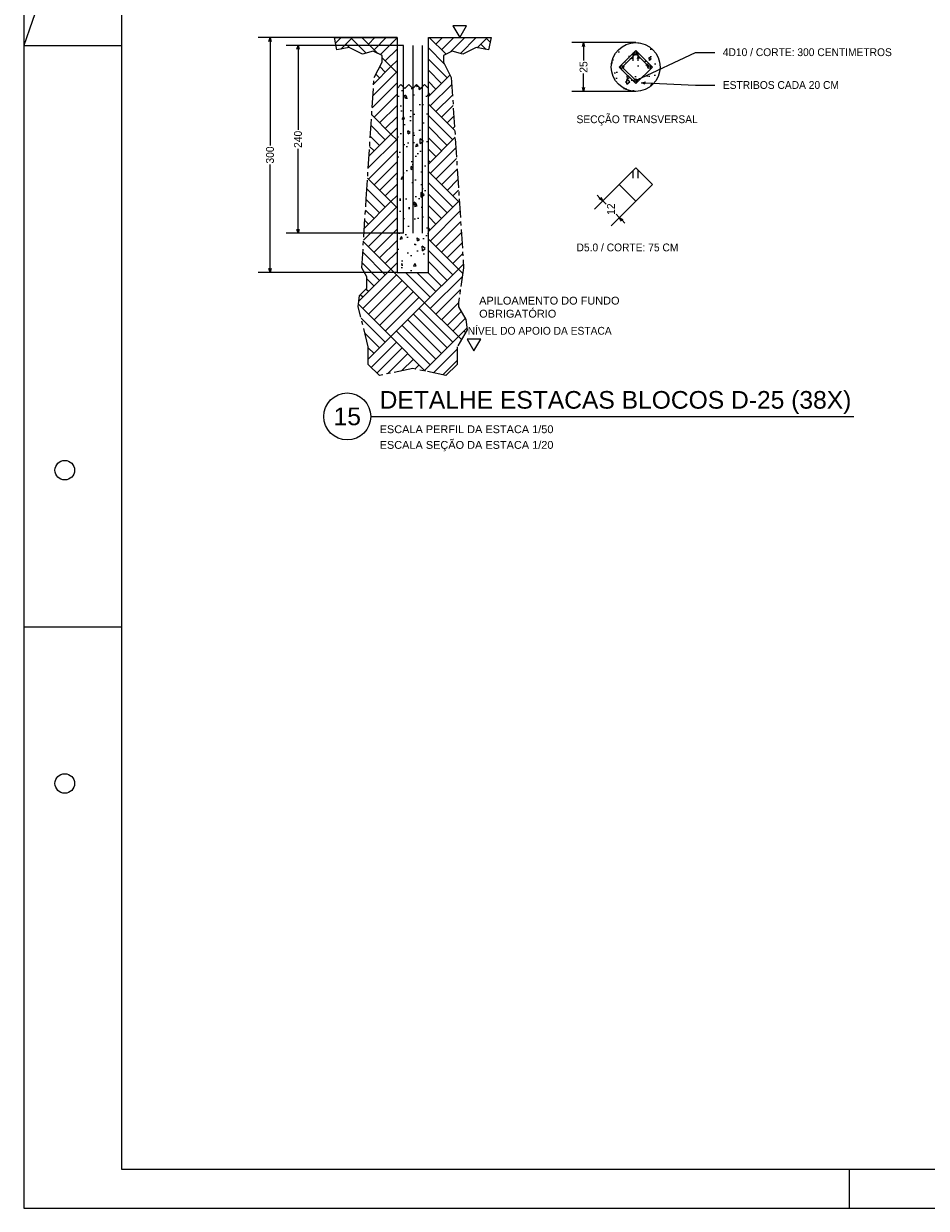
# Model space of a CAD drawing. Header units: millimetres. Extents: x -80 to 444, y 0 to 170.
# Tile 1 of 133: x 0 to 23, y 0 to 30. Entities that reach past the tile are written whole.
import ezdxf
from ezdxf import colors
from ezdxf.entities.mleader import LeaderData, LeaderLine
from ezdxf.enums import TextEntityAlignment as Align
from ezdxf.math import Vec2, Vec3

# ---------------------------------------------------------------- set-up
doc = ezdxf.new("R2010")
doc.units = ezdxf.units.MM
doc.linetypes.add('ACAD_ISO04W100', pattern=[30, 24, -3, 0, -3])
doc.layers.add('LC-Cotas', color=176, linetype='Continuous', lineweight=5)
doc.styles.add('GULIM', font='txt')
doc.styles.get("Standard").update_dxf_attribs({"font": 'arial.ttf'})
doc.dimstyles.new('GULIM-20', dxfattribs={"dimtxt": 0.2, "dimasz": 0.1, "dimexe": 0.3, "dimexo": 0, "dimgap": 0.025, "dimtad": 1, "dimdec": 1, "dimlfac": 20, "dimzin": 12, "dimdsep": 46, "dimtxsty": 'GULIM', "dimblk": 'OPEN30', "dimcen": 0, "dimclrd": 152, "dimclre": 152, "dimclrt": 152, "dimaunit": 1, "dimadec": 0, "dimazin": 0, "dimtfac": 1.875, "dimtdec": 1, "dimtmove": 2, "dimatfit": 3, "dimldrblk": 'OPEN30', "dimfxl": 0, "dimtolj": 1, "dimtzin": 12, "dimlwd": -1, "dimarcsym": 0})
doc.dimstyles.new('GULIM-50', dxfattribs={"dimtxt": 0.2, "dimasz": 0.1, "dimexe": 0.3, "dimexo": 0, "dimgap": 0.025, "dimtad": 1, "dimdec": 1, "dimlfac": 50, "dimzin": 12, "dimdsep": 46, "dimtxsty": 'GULIM', "dimblk": 'OPEN30', "dimcen": 0, "dimclrd": 152, "dimclre": 152, "dimclrt": 152, "dimaunit": 1, "dimadec": 0, "dimazin": 0, "dimtfac": 1.875, "dimtdec": 1, "dimtmove": 2, "dimatfit": 3, "dimldrblk": 'OPEN30', "dimfxl": 0, "dimtolj": 1, "dimtzin": 12, "dimlwd": -1, "dimarcsym": 0})

# ---------------------------------------------------------------- blocks, each defined once
blk = doc.blocks.new('*U13')
blk.add_circle((0, 0), 0.04)
blk = doc.blocks.new('*U14')
at = {"color": 0, "linetype": 'ByBlock', "lineweight": -2}
for p, rotation in [((31.326, 16.258), 90.00000000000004), ((30.981, 15.913), 180), ((31.326, 15.568), 270)]:
    blk.add_blockref('*U13', p, dxfattribs=dict(at, rotation=rotation))
blk.add_blockref('*U13', (31.671, 15.913), dxfattribs=at)
blk = doc.blocks.new('_Open30')
at = {"color": 0, "linetype": 'ByBlock', "lineweight": -2}
for p, q in [((-1, 0.27), (0, 0)), ((0, 0), (-1, -0.27)), ((0, 0), (-1, 0))]:
    blk.add_line(p, q, dxfattribs=at)
blk = doc.blocks.new('*D16')
at = {"layer": 'Defpoints', "color": 0, "transparency": 16777216}
for p in [(14.303, 29.772), (15.635, 29.772), (15.635, 28.522)]:
    blk.add_point(p, dxfattribs=at)
at = {"layer": 'LC-Cotas', "color": 152, "lineweight": -2, "transparency": 16777216}
for p, q in [((15.635, 29.772), (14.003, 29.772)), ((15.635, 28.522), (14.003, 28.522))]:
    blk.add_line(p, q, dxfattribs=at)
at = {"layer": 'LC-Cotas', "color": 152, "transparency": 16777216}
for p, q in [((14.303, 29.672), (14.303, 29.312)), ((14.303, 28.622), (14.303, 28.982))]:
    blk.add_line(p, q, dxfattribs=at)
at = {"layer": 'LC-Cotas', "color": 152, "transparency": 16777216, "xscale": 0.1, "yscale": 0.1, "zscale": 0.1}
for p, rotation in [((14.303, 29.772), 90), ((14.303, 28.522), 270)]:
    blk.add_blockref('_Open30', p, dxfattribs=dict(at, rotation=rotation))
at = {"layer": 'LC-Cotas', "color": 152, "transparency": 16777216, "insert": (14.303, 29.147), "char_height": 0.2, "attachment_point": 5, "rotation": 90, "style": 'GULIM'}
blk.add_mtext('\\A1;25', dxfattribs=at)
blk = doc.blocks.new('*D15')
at = {"layer": 'Defpoints', "color": 0, "transparency": 16777216}
for p in [(15.21, 26.147), (14.792, 25.729), (15.635, 25.722)]:
    blk.add_point(p, dxfattribs=at)
at = {"layer": 'LC-Cotas', "color": 152, "lineweight": -2, "transparency": 16777216}
for p, q in [((15.21, 26.147), (14.58, 25.517)), ((15.635, 25.722), (15.005, 25.092))]:
    blk.add_line(p, q, dxfattribs=at)
at = {"layer": 'LC-Cotas', "color": 152, "transparency": 16777216}
for p, q in [((14.721, 25.8), (14.651, 25.87)), ((14.792, 25.729), (14.877, 25.644)), ((15.217, 25.304), (15.132, 25.389)), ((15.288, 25.233), (15.358, 25.162))]:
    blk.add_line(p, q, dxfattribs=at)
at = {"layer": 'LC-Cotas', "color": 152, "transparency": 16777216, "xscale": 0.1, "yscale": 0.1, "zscale": 0.1}
for p, rotation in [((14.792, 25.729), 315.0000000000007), ((15.217, 25.304), 135.0000000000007)]:
    blk.add_blockref('_Open30', p, dxfattribs=dict(at, rotation=rotation))
at = {"layer": 'LC-Cotas', "color": 152, "transparency": 16777216, "insert": (15.004, 25.516), "char_height": 0.2, "attachment_point": 5, "rotation": 90, "style": 'GULIM'}
blk.add_mtext('\\A1;12', dxfattribs=at)
blk = doc.blocks.new('*D17')
at = {"layer": 'Defpoints', "color": 0, "transparency": 16777216}
for p in [(9.539, 29.9), (6.293, 23.9), (9.539, 23.9)]:
    blk.add_point(p, dxfattribs=at)
at = {"layer": 'LC-Cotas', "color": 152, "lineweight": -2, "transparency": 16777216}
for p, q in [((9.539, 29.9), (5.993, 29.9)), ((9.539, 23.9), (5.993, 23.9))]:
    blk.add_line(p, q, dxfattribs=at)
at = {"layer": 'LC-Cotas', "color": 152, "transparency": 16777216}
for p, q in [((6.293, 29.8), (6.293, 27.143)), ((6.293, 24), (6.293, 26.657))]:
    blk.add_line(p, q, dxfattribs=at)
at = {"layer": 'LC-Cotas', "color": 152, "transparency": 16777216, "xscale": 0.1, "yscale": 0.1, "zscale": 0.1}
for p, rotation in [((6.293, 29.9), 90), ((6.293, 23.9), 270)]:
    blk.add_blockref('_Open30', p, dxfattribs=dict(at, rotation=rotation))
at = {"layer": 'LC-Cotas', "color": 152, "transparency": 16777216, "insert": (6.293, 26.9), "char_height": 0.2, "attachment_point": 5, "rotation": 90, "style": 'GULIM'}
blk.add_mtext('\\A1;300', dxfattribs=at)
blk = doc.blocks.new('*D18')
at = {"layer": 'Defpoints', "color": 0, "transparency": 16777216}
for p in [(7.008, 29.7), (9.699, 29.7), (9.699, 24.9)]:
    blk.add_point(p, dxfattribs=at)
at = {"layer": 'LC-Cotas', "color": 152, "lineweight": -2, "transparency": 16777216}
for p, q in [((9.699, 29.7), (6.708, 29.7)), ((9.699, 24.9), (6.708, 24.9))]:
    blk.add_line(p, q, dxfattribs=at)
at = {"layer": 'LC-Cotas', "color": 152, "transparency": 16777216}
for p, q in [((7.008, 29.6), (7.008, 27.543)), ((7.008, 25), (7.008, 27.057))]:
    blk.add_line(p, q, dxfattribs=at)
at = {"layer": 'LC-Cotas', "color": 152, "transparency": 16777216, "xscale": 0.1, "yscale": 0.1, "zscale": 0.1}
for p, rotation in [((7.008, 29.7), 90), ((7.008, 24.9), 270)]:
    blk.add_blockref('_Open30', p, dxfattribs=dict(at, rotation=rotation))
at = {"layer": 'LC-Cotas', "color": 152, "transparency": 16777216, "insert": (7.008, 27.3), "char_height": 0.2, "attachment_point": 5, "rotation": 90, "style": 'GULIM'}
blk.add_mtext('\\A1;240', dxfattribs=at)

msp = doc.modelspace()

# ---------------------------------------------------------------- hatches: boundary and pattern name
h = msp.add_hatch()
h.set_pattern_fill('AR-PARQ1', color=1, scale=0.004, angle=45, style=0)
h.set_pattern_definition([(135, (-32.8632, -25.1562), (-1.72421, 0), [1.2192, -1.2192]), (135, (-32.7195, -25.0125), (-1.72421, 0), [1.2192, -1.2192]), (135, (-32.5758, -24.8688), (-1.72421, 0), [1.2192, -1.2192]), (135, (-32.4321, -24.7251), (-1.72421, 0), [1.2192, -1.2192]), (135, (-32.2884, -24.5814), (-1.72421, 0), [1.2192, -1.2192]), (135, (-32.1448, -24.4377), (-1.72421, 0), [1.2192, -1.2192]), (135, (-32.0011, -24.294), (-1.72421, 0), [1.2192, -1.2192]), (45, (-33.7253, -24.294), (1.72421, 0), [1.2192, -1.2192]), (45, (-33.869, -24.1504), (1.72421, 0), [1.2192, -1.2192]), (45, (-34.0126, -24.0067), (1.72421, 0), [1.2192, -1.2192]), (45, (-34.1563, -23.863), (1.72421, 0), [1.2192, -1.2192]), (45, (-34.3, -23.7193), (1.72421, 0), [1.2192, -1.2192]), (45, (-34.4437, -23.5756), (1.72421, 0), [1.2192, -1.2192]), (45, (-34.5874, -23.432), (1.72421, 0), [1.2192, -1.2192])])
h.paths.add_polyline_path([(9.5387, 29.8999), (7.9387, 29.8999), (7.9995, 29.5821), (8.3146, 29.6424), (8.6565, 29.4784), (8.9309, 29.5486), (9.1546, 29.4404), (9.1546, 29.2745), (8.9525, 28.8778), (8.752, 25.7798), (8.6381, 24.0197), (8.7707, 23.7861), (8.7707, 23.5022), (8.5779, 23.3107), (8.5475, 23.0225), (8.803, 21.9996), (8.803, 21.5482), (9.0926, 21.2704), (9.9387, 21.444), (10.7847, 21.2704), (11.0743, 21.5482), (11.0743, 21.9996), (11.3298, 22.4369), (11.2995, 22.6977), (11.1066, 23.0195), (11.1066, 23.129), (11.2392, 24.0197), (11.1253, 25.7798), (10.9248, 28.8778), (10.7227, 29.2745), (10.7227, 29.4404), (10.9465, 29.5486), (11.2208, 29.4784), (11.5627, 29.6424), (11.8778, 29.5821), (11.9387, 29.8999), (10.3387, 29.8999), (10.3387, 23.8999), (9.5387, 23.8999)])
h = msp.add_hatch()
h.set_pattern_fill('AR-CONC', color=1, scale=0.004, angle=45, style=0)
h.set_pattern_definition([(95, (-87.96995, 34.97556), (0.5603786, 0.4702135), [0.0762, -0.8382]), (40, (-87.96995, 34.97556), (-0.640074, 0.440707), [0.06096, -0.6705623]), (145.45144, (-87.92325, 35.01474), (-0.079695, 0.9109204), [0.06476, -0.712361]), (91.1842, (-88.1136, 35.1192), (0.885641, 0.647814), [0.1143, -1.2573]), (141.6356, (-88.0398, 35.1732), (-0.028346, 1.371307), [0.09714, -1.068542]), (36.1842, (-88.1136, 35.1192), (-0.028346, 1.371307), [0.09144, -1.005839]), (66, (-88.0059, 35.15516), (0.71808, 0.1395806), [0.0762, -0.8382]), (11, (-88.0059, 35.1552), (-0.3461597, 0.695765), [0.06096, -0.67056]), (116.45145, (-87.946, 35.1668), (0.37192, 0.8353454), [0.06476, -0.71236]), (82.5, (-87.96995, 34.97556), (-0.2304219, 0.24789365), [0, -0.662432, 0, -0.68072, 0, -0.6731]), (52.5, (-87.96995, 34.97556), (-0.0943589, 0.472348), [0, -0.388112, 0, -0.647192, 0, -0.25654]), (12.5, (-88.13016, 34.81535), (0.39971145, 0.3673048), [0, -0.254, 0, -0.79248, 0, -1.05156]), (2.5, (-88.202, 34.7435), (0.3470556, 0.4908896), [0, -0.3302, 0, -0.526288, 0, -0.74676])])
edge = h.paths.add_edge_path()
edge.add_arc((15.6352, 29.1471), 0.625, 0, 360)
h = msp.add_hatch()
h.set_pattern_fill('AR-CONC', color=1, scale=0.004, angle=45, style=0)
h.set_pattern_definition([(95, (-16.35294, 10.3613), (0.560379, 0.470214), [0.0762, -0.8382]), (40, (-16.35294, 10.3613), (-0.640074, 0.440707), [0.06096, -0.670562]), (145.4514, (-16.30624, 10.4005), (-0.079695, 0.91092), [0.06476, -0.712361]), (91.1842, (-16.4966, 10.505), (0.88564, 0.647814), [0.1143, -1.2573]), (141.6356, (-16.4228, 10.559), (-0.028346, 1.371307), [0.09714, -1.068542]), (36.184, (-16.4966, 10.505), (-0.028346, 1.371307), [0.09144, -1.00584]), (66, (-16.38886, 10.5409), (0.71808, 0.139581), [0.0762, -0.8382]), (11, (-16.38886, 10.5409), (-0.34616, 0.695765), [0.06096, -0.67056]), (116.4514, (-16.329, 10.55256), (0.37192, 0.835345), [0.06476, -0.71236]), (82.5, (-16.35294, 10.36132), (-0.2304219, 0.2478937), [0, -0.662432, 0, -0.68072, 0, -0.6731]), (52.5, (-16.35294, 10.36132), (-0.094359, 0.472348), [0, -0.388112, 0, -0.647192, 0, -0.25654]), (12.5, (-16.51315, 10.2011), (0.3997115, 0.3673048), [0, -0.254, 0, -0.79248, 0, -1.05156]), (2.5, (-16.585, 10.12927), (0.3470556, 0.4908896), [0, -0.3302, 0, -0.526288, 0, -0.74676])])
h.paths.add_polyline_path([(10.3387, 28.5999), (10.2387, 28.6999), (10.1387, 28.5999), (10.0387, 28.6999), (9.9387, 28.5999), (9.8387, 28.6999), (9.7387, 28.5999), (9.6387, 28.6999), (9.5387, 28.5999), (9.5387, 23.8999), (10.3387, 23.8999)])

# ---------------------------------------------------------------- linework, layer by layer
at = {"color": 1}
for p, q in [((2.5, 36.7714), (0, 29.7)), ((0, 29.7), (2.5, 29.7)), ((0, 14.85), (2.5, 14.85)), ((21.1, 0), (21.1, 1))]:
    msp.add_line(p, q, dxfattribs=at)
at = {"color": 4}
for p, q in [((15.569, 29.3058), (15.569, 29.5058)), ((15.7014, 29.3058), (15.7014, 29.5058)), ((15.569, 26.3058), (15.569, 26.5058)), ((15.7014, 26.3058), (15.7014, 26.5058))]:
    msp.add_line(p, q, dxfattribs=at)
at = {"color": 2}
msp.add_line((8.8663, 20.2217), (21.205, 20.2217), dxfattribs=at)
for points in [[(0, 59.4), (0, 0), (84.1, 0), (84.1, 59.4)], [(11.1387, 29.8999), (11.3119, 30.1999), (10.9655, 30.1999)], [(11.5017, 21.8999), (11.6749, 22.1999), (11.3285, 22.1999)]]:
    msp.add_lwpolyline(points, close=True, dxfattribs=at)
at = {"color": 6}
msp.add_lwpolyline([(2.5, 58.4), (2.5, 1), (83.1, 1), (83.1, 58.4)], close=True, dxfattribs=at)
at = {"color": 3}
msp.add_lwpolyline([(7.9387, 29.8999), (9.5387, 29.8999), (9.5387, 23.8999), (10.3387, 23.8999), (10.3387, 29.8999), (11.9387, 29.8999)], dxfattribs=at)
at = {"color": 1, "linetype": 'ACAD_ISO04W100', "ltscale": 0.02}
msp.add_lwpolyline([(11.9387, 29.8999), (11.8778, 29.5821), (11.5627, 29.6424), (11.2208, 29.4784), (10.9465, 29.5486), (10.7227, 29.4404), (10.7227, 29.2745), (10.9248, 28.8778), (11.1253, 25.7798), (11.2392, 24.0197), (11.1066, 23.129), (11.1066, 23.0195), (11.2995, 22.6977), (11.3298, 22.4369), (11.0743, 21.9996), (11.0743, 21.5482), (10.7847, 21.2704), (9.9387, 21.444), (9.0926, 21.2704), (8.803, 21.5482), (8.803, 21.9996), (8.5475, 23.0225), (8.5779, 23.3107), (8.7707, 23.5022), (8.7707, 23.7861), (8.6381, 24.0197), (8.752, 25.7798), (8.9525, 28.8778), (9.1546, 29.2745), (9.1546, 29.4404), (8.9309, 29.5486), (8.6565, 29.4784), (8.3146, 29.6424), (7.9995, 29.5821), (7.9387, 29.8999)], dxfattribs=at)
at = {"color": 4}
for points in [[(9.6987, 29.6999), (9.6987, 24.8999)], [(9.9387, 29.6999), (9.9387, 24.8999)], [(10.1787, 29.6999), (10.1787, 24.8999)]]:
    msp.add_lwpolyline(points, dxfattribs=at)
for points in [[(15.6352, 29.5721), (15.2102, 29.1471), (15.6352, 28.7221), (16.0602, 29.1471)], [(15.6352, 26.5721), (15.2102, 26.1471), (15.6352, 25.7221), (16.0602, 26.1471)]]:
    msp.add_lwpolyline(points, close=True, dxfattribs=at)
at = {"color": 2}
msp.add_lwpolyline([(9.5387, 28.5999), (9.6387, 28.6999), (9.7387, 28.5999), (9.8387, 28.6999), (9.9387, 28.5999), (10.0387, 28.6999), (10.1387, 28.5999), (10.2387, 28.6999), (10.3387, 28.5999)], dxfattribs=at)
for centre, radius in [((15.6352, 29.1471), 0.625), ((8.2663, 20.2217), 0.6)]:
    msp.add_circle(centre, radius, dxfattribs=at)
at = {"color": 1}
for centre in [(1.05, 18.85), (1.05, 10.85)]:
    msp.add_circle(centre, 0.25, dxfattribs=at)

# ---------------------------------------------------------------- block references
msp.add_blockref('*U14', (-15.6908, 13.2344))

# ---------------------------------------------------------------- texts
at = {"color": 2, "style": 'GULIM'}
for s, p in [('SECÇÃO TRANSVERSAL', (14.1234, 27.7129)), ('D5.0 / CORTE: 75 CM', (14.1234, 24.4392)), ('NÍVEL DO APOIO DA ESTACA', (11.3428, 22.31))]:
    msp.add_text(s, height=0.2, dxfattribs=at).set_placement(p)
at = {"color": 6}
msp.add_text('DETALHE ESTACAS BLOCOS D-25 (38X)', height=0.45, dxfattribs=at).set_placement((9.0933, 20.4217))
msp.add_text('15', height=0.45, dxfattribs=at).set_placement((8.2663, 20.2217), align=Align.MIDDLE)
at = {"color": 2}
for s, p in [('ESCALA PERFIL DA ESTACA 1/50', (9.0933, 19.796)), ('ESCALA SEÇÃO DA ESTACA 1/20', (9.0933, 19.396))]:
    msp.add_text(s, height=0.2, dxfattribs=at).set_placement(p)
at = {"color": 160, "insert": (11.6365, 22.7441), "char_height": 0.2, "attachment_point": 7}
msp.add_mtext('APILOAMENTO DO FUNDO\\POBRIGATÓRIO', dxfattribs=at)

# ---------------------------------------------------------------- dimensions: what is measured, and where the dimension line sits
at = {"layer": 'LC-Cotas'}
for base, p1, p2, dimstyle, picture, middle in [((6.2925, 23.8999), (9.5387, 29.8999), (9.5387, 23.8999), 'GULIM-50', '*D17', (6.2925, 26.8999)), ((7.0084, 29.6999), (9.6987, 24.8999), (9.6987, 29.6999), 'GULIM-50', '*D18', (7.0084, 27.2999)), ((14.3032, 29.7721), (15.6352, 28.5221), (15.6352, 29.7721), 'GULIM-20', '*D16', (14.3032, 29.1471))]:
    dim = msp.add_linear_dim(base=base, p1=p1, p2=p2, angle=90, dimstyle=dimstyle, dxfattribs=at)
    dim.commit()
    dim.dimension.update_dxf_attribs({"geometry": picture, "text_midpoint": middle, "text_rotation": 90})
dim = msp.add_aligned_dim(p1=(15.6352, 25.7221), p2=(15.2102, 26.1471), distance=0.5914, dimstyle='GULIM-20', dxfattribs=at)
dim.commit()
dim.dimension.update_dxf_attribs({"geometry": '*D15', "text_midpoint": (15.0045, 25.5164), "text_rotation": 90})

# ---------------------------------------------------------------- leaders
at = {"color": 152}
ml = msp.add_multileader_mtext('Standard', dxfattribs=at)
ml.set_content('{\\fGulim|b0|i0|c129|p34;4D10 / CORTE: 300 CENTIMETROS}', color=152, style='GULIM')
ml.set_leader_properties()
ml.set_arrow_properties(name='OPEN30')
ml.build(insert=Vec2(0, 0))
ml.multileader.update_dxf_attribs({"dogleg_length": 0.25, "arrow_head_size": 0.1})
ctx = ml.context
ctx.base_point, ctx.char_height, ctx.arrow_head_size, ctx.landing_gap_size, ctx.plane_origin = Vec3(17.6611, 29.5137), 0.2, 0.1, 0.2, Vec3(16.3052, 29.1471)
notes = []
notes.append((ctx, [(0, (1, 1, 0), (17.1611, 29.5137), (1, 0), 0.5, [(3, [(15.9802, 29.1471), (15.6352, 29.4921), (15.2902, 29.1471), (15.6352, 28.8021)], 0, [])])]))
ctx.mtext.insert, ctx.mtext.flow_direction = Vec3(17.8611, 29.6255), 5
ml = msp.add_multileader_mtext('Standard', dxfattribs=at)
ml.set_content('ESTRIBOS CADA 20 CM', color=152, style='GULIM')
ml.set_leader_properties()
ml.set_arrow_properties(name='OPEN30')
ml.build(insert=Vec2(0, 0))
ml.multileader.update_dxf_attribs({"dogleg_length": 0.25, "arrow_head_size": 0.1})
ctx = ml.context
ctx.base_point, ctx.char_height, ctx.arrow_head_size, ctx.landing_gap_size, ctx.plane_origin = Vec3(17.6611, 28.6849), 0.2, 0.1, 0.2, Vec3(16.3052, 28.3183)
notes.append((ctx, [(0, (1, 1, 0), (17.1611, 28.6849), (1, 0), 0.5, [(1, [(15.7813, 28.7432)], 0, [])])]))
ctx.mtext.insert, ctx.mtext.flow_direction = Vec3(17.8611, 28.7877), 5
for ctx, leaders in notes:
    for number, flags, end, landing, length, lines in leaders:
        leader = LeaderData()
        leader.index, (leader.has_last_leader_line, leader.has_dogleg_vector, leader.attachment_direction) = number, flags
        leader.last_leader_point, leader.dogleg_vector, leader.dogleg_length = Vec3(end), Vec3(landing), length
        for number, points, colour, breaks in lines:
            line = LeaderLine()
            line.index, line.vertices, line.color, line.breaks = number, Vec3.list(points), colors.encode_raw_color(colour), breaks
            leader.lines.append(line)
        ctx.leaders.append(leader)

doc.saveas('drawing.dxf')
